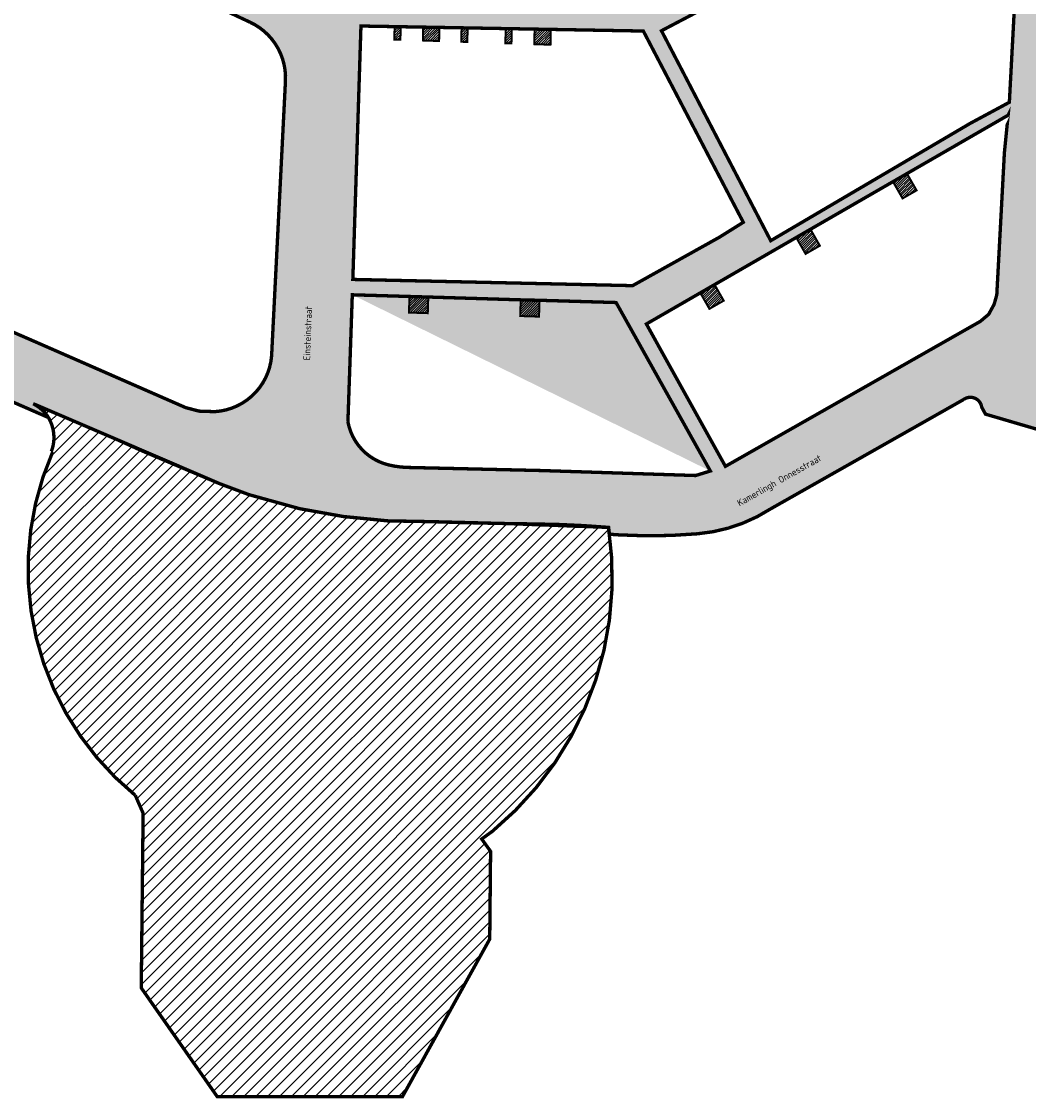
# Model space of a CAD drawing. Header units: metres. Extents: x 154159 to 155375, y 460880 to 461395.
# Tile 5 of 10: x 154533 to 154682, y 460912 to 461072. Entities that reach past the tile are written whole.
import ezdxf

# ---------------------------------------------------------------- set-up
doc = ezdxf.new("R2010")
doc.units = ezdxf.units.M
doc.header["$MEASUREMENT"] = 0
for name, color, linetype, lineweight in [('B-WE-OG-BEBOUWING_STRAATNAAM-T35', 10, 'Continuous', 18), ('N-WE-KG-GRENS-V', 251, 'Continuous', 18), ('N-WE-KG-SYSTEEMGRENS-A', 253, 'Continuous', 50)]:
    doc.layers.add(name, color=color, linetype=linetype, lineweight=lineweight)
for name, color, linetype, lineweight, true_color in [('N-WE-KG-GRENS-G', 7, 'Continuous', 50, 0x0063c7), ('N-WE-KG-SYSTEEMGRENS-2-A', 7, 'Continuous', 9, 0x0000f5), ('N-WE-KG-SYSTEEMGRENS-2-G', 7, 'Continuous', 50, 0x0000f5), ('N-WE-KG-SYSTEEMGRENS-G', 7, 'Continuous', 50, 0xeb00b0)]:
    doc.layers.add(name, color=color, linetype=linetype, lineweight=lineweight, true_color=true_color)
doc.styles.add('NLCS-ISO-M100-T25', font='NLCS-ISO.ttf')
pattern_1 = [(45, (154587.97, 461028.539), (-0.1767766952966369, 0.1767766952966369), [])]

msp = doc.modelspace()

# ---------------------------------------------------------------- hatches: boundary and pattern name
at = {"layer": 'N-WE-KG-GRENS-V'}
h = msp.add_hatch(dxfattribs=at)
h.set_pattern_fill('ANSI31', color=256, scale=2)
h.set_pattern_definition(pattern_1)
h.paths.add_polyline_path([(154588.0004788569, 461071.6161679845), (154587.97, 461069.696), (154588.87, 461069.666), (154588.9007618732, 461071.6001555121)])
h = msp.add_hatch(dxfattribs=at)
h.set_pattern_fill('ANSI31', color=256, scale=2)
h.set_pattern_definition(pattern_1)
h.paths.add_polyline_path([(154592.2505836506, 461071.540575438), (154592.219, 461069.555), (154594.618, 461069.476), (154594.649386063, 461071.4979102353)])
h = msp.add_hatch(dxfattribs=at)
h.set_pattern_fill('ANSI31', color=256, scale=2)
h.set_pattern_definition(pattern_1)
h.paths.add_polyline_path([(154597.9492008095, 461071.4392195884), (154597.916, 461069.366), (154598.815, 461069.336), (154598.8484348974, 461071.4232257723)])
h = msp.add_hatch(dxfattribs=at)
h.set_pattern_fill('ANSI31', color=256, scale=2)
h.set_pattern_definition(pattern_1)
h.paths.add_polyline_path([(154604.4970115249, 461071.3227599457), (154604.463, 461069.149), (154605.363, 461069.119), (154605.3972350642, 461071.3067485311)])
h = msp.add_hatch(dxfattribs=at)
h.set_pattern_fill('ANSI31', color=256, scale=2)
h.set_pattern_definition(pattern_1)
h.paths.add_polyline_path([(154608.76, 461069.007), (154611.16, 461068.927), (154611.195837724, 461071.2036143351), (154608.7961166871, 461071.2462958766)])
h = msp.add_hatch(dxfattribs=at)
h.set_pattern_fill('ANSI31', color=256, scale=2)
h.set_pattern_definition(pattern_1)
h.paths.add_polyline_path([(154663.456, 461046.094), (154665.539, 461047.284), (154664.11, 461049.787), (154662.032, 461048.587)])
h = msp.add_hatch(dxfattribs=at)
h.set_pattern_fill('ANSI31', color=256, scale=2)
h.set_pattern_definition(pattern_1)
h.paths.add_polyline_path([(154649.0456695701, 461037.8585785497), (154651.172, 461039.073), (154649.778, 461041.514), (154647.657, 461040.29)])
h = msp.add_hatch(dxfattribs=at)
h.set_pattern_fill('ANSI31', color=256, scale=2)
h.set_pattern_definition(pattern_1)
h.paths.add_polyline_path([(154634.765, 461029.696), (154636.892, 461030.912), (154635.533, 461033.291), (154633.412, 461032.067)])
h = msp.add_hatch(dxfattribs=at)
h.set_pattern_fill('ANSI31', color=256, scale=2)
h.set_pattern_definition(pattern_1)
h.paths.add_polyline_path([(154590.135, 461029.139), (154592.933, 461029.052), (154593.009, 461031.449), (154590.211, 461031.531)])
h = msp.add_hatch(dxfattribs=at)
h.set_pattern_fill('ANSI31', color=256, scale=2)
h.set_pattern_definition(pattern_1)
h.paths.add_polyline_path([(154606.66, 461028.626), (154609.458, 461028.539), (154609.535, 461030.964), (154606.7364911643, 461031.0302260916)])
at = {"layer": 'N-WE-KG-SYSTEEMGRENS-2-A'}
h = msp.add_hatch(dxfattribs=at)
h.set_pattern_fill('LINE', color=256, scale=10, angle=45)
h.set_pattern_definition([(45, (154533.7299427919, 460912.6539407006), (-0.8838834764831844, 0.8838834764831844), [])])
h.paths.add_polyline_path([(154561.6720203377, 460912.6539407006), (154589.1586808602, 460912.6539407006), (154602.134613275, 460936.0788808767), (154602.262, 460949.106), (154600.9411822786, 460950.9495351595), (154602.5295, 460952.0875, 0.2635175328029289), (154619.7779153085, 460997.2285755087), (154605.3000000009, 460997.7800000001), (154593.544261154, 460998.080836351, -0.05992495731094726), (154573.8779999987, 461000.0150000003), (154566.3950000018, 461002.0869999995), (154562.0349999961, 461003.7160000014), (154546.7209999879, 461010.2970000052), (154534.8088680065, 461015.4047763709, -0.3507660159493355), (154537.022562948, 461008.5049751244), (154537.2094408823, 461008.4337245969, 0.3365654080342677), (154549.4940000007, 460957.4169999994), (154550.6494540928, 460954.7630585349), (154550.3704017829, 460928.8283026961)])
at = {"layer": 'N-WE-KG-SYSTEEMGRENS-A'}
h = msp.add_hatch(color=256, dxfattribs=at)
h.dxf.hatch_style = 1
h.paths.add_polyline_path([(154622.576, 461159.35), (154574.567, 461153.843), (154574.012, 461157.871), (154571.373, 461185.258), (154568.9837534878, 461206.7698718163, -0.2711783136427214), (154573.139, 461215.687), (154574.911, 461216.639), (154576.6719569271, 461217.3144577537), (154577.3837617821, 461217.452086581), (154576.7584144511, 461220.7016147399), (154573.812, 461220.095), (154548.9457662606, 461214.911460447), (154549.6136428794, 461211.7095813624), (154550.736, 461211.926), (154553.239, 461211.887), (154554.658, 461211.432), (154556.17, 461210.231), (154557.084, 461209.102), (154557.468, 461208.19), (154558.532, 461206.397), (154559.3857503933, 461203.3861553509), (154560.1718660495, 461196.0383396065), (154560.669, 461189.549), (154564.4104154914, 461154.3114369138), (154566.9565891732, 461129.5674726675), (154567.5587970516, 461123.4376027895), (154568.914, 461109.672), (154558.017, 461102.758), (154537.218, 461136.039), (154536.2841631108, 461137.4192421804), (154521.769, 461160.967), (154518.0414097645, 461167.2158728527), (154513.0616231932, 461175.2607504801), (154508.936, 461181.651), (154508.2128142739, 461182.6595050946), (154507.605, 461182.88), (154506.2756870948, 461185.0809480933, -0.06103630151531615), (154502.5033096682, 461193.2332418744, -0.4148741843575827), (154507.9853859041, 461203.3914156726), (154507.3103225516, 461206.8249247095), (154505.617, 461206.492), (154503.946, 461206.0395), (154502.1681801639, 461205.5471219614), (154501.233, 461205.198), (154482.632, 461202.9), (154480.3416971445, 461203.3641251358), (154478.747, 461203.784), (154476.8047556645, 461199.0934799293), (154476.918, 461199.05), (154478.008, 461198.424), (154480.353, 461196.497), (154485.2360369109, 461188.8925997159), (154499.324950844, 461166.0654747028), (154511.3864012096, 461146.5359220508), (154518.1344342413, 461136.2400318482), (154530.8849999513, 461115.51800008, -0.2212520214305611), (154531.0650170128, 461109.7432865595, -0.05531988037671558), (154530.308, 461108.407, -0.354652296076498), (154522.258, 461106.623), (154521.458, 461106.867), (154500.871, 461116.552), (154500.078, 461116.88), (154484.713, 461124.236), (154463.863, 461134.212), (154420.165, 461154.898), (154397.645, 461165.723), (154395.455, 461166.684), (154392.253, 461168.62, -0.2824878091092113), (154390.1765841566, 461175.0059130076), (154409.82, 461221.438), (154410.394, 461222.643), (154411.248, 461223.816), (154412.213, 461224.544), (154413.33, 461224.937), (154414.608, 461225.192), (154415.81, 461225.199), (154417.023, 461224.924), (154419.1085558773, 461229.6890117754), (154400.165569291, 461237.9289183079), (154397.8700000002, 461232.8199999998), (154398.665, 461232.049), (154399.06, 461231.461), (154399.342, 461230.779), (154399.505, 461229.952), (154399.364, 461228.703), (154398.87, 461226.641), (154397.6410596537, 461223.7464223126), (154391.3386703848, 461208.9761422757), (154386.459, 461197.718), (154382.327, 461188.437), (154379.851002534, 461182.9372072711), (154378.1956245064, 461179.2418441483, 0.3799013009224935), (154386.302, 461157.636), (154394.65, 461153.645), (154413.098, 461144.87), (154437.524, 461133.287), (154440.64, 461131.726), (154452.177, 461125.981), (154453.7879999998, 461125.1720000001, -0.04268526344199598), (154456.012, 461123.605, -0.1980463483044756), (154457.7091165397, 461119.6671682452, -0.06460746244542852), (154456.8959225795, 461115.2592663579), (154436.988, 461062.006), (154438.8508859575, 461055.1451039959), (154441.596652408, 461056.0883937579, -0.2342012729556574), (154445.9156719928, 461055.5059543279), (154446.6766981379, 461054.7662197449, 0.03600803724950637), (154449.318551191, 461052.2873510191), (154450.7530443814, 461051.2021566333), (154451.312940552, 461050.8785802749), (154452.8054012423, 461050.2089394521), (154502.1555620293, 461028.5540121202), (154505.5833455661, 461027.0767877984), (154536.5545386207, 461013.5614242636, 0.1366934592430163), (154534.3167948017, 461015.6071693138), (154546.7209999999, 461010.2970000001), (154550.632999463, 461008.5420002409), (154562.0349999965, 461003.7160000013), (154566.3949999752, 461002.0870000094), (154573.878, 461000.015, 0.05952406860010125), (154593.6, 460998.082, 0.005403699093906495), (154609.2539999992, 460997.733, -0.01774286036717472), (154619.4879999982, 460997.252), (154619.790312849, 460997.226451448), (154619.9207131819, 460996.2144943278), (154621.3378623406, 460996.1190587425, 0.03622299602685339), (154633.012, 460996.2822096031, 0.1231570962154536), (154643.8636973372, 460999.9855318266), (154672.5226153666, 461016.2248181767, -0.5064531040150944), (154675.1344143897, 461015.4065058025), (154675.2284557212, 461015.0520858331), (154675.7743941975, 461014.052945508), (154684.6951672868, 461011.4357398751), (154687.6071688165, 461023.0128811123), (154695.565928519, 461044.8277714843), (154698.0532105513, 461082.624624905), (154693.2248445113, 461112.0202233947), (154693.1329617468, 461128.7329815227), (154694.8680876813, 461159.928093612), (154704.6935663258, 461196.0217189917), (154706.709, 461209.206), (154710.7421959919, 461236.5370520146), (154726.1929533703, 461235.5194022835), (154746.4888086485, 461236.7899583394), (154757.3450000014, 461247.0970000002), (154739.0619999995, 461255.4439999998), (154735.8638078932, 461259.8944446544), (154731.8634659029, 461257.276138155), (154725.9679784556, 461253.766006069), (154725.208743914, 461253.3848234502), (154722.5453081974, 461252.074797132), (154723.4721589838, 461250.1904015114, -0.05737714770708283), (154711.7682870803, 461245.9405466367), (154710.8099066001, 461245.5634314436), (154711.176, 461246.362), (154712.679, 461248.442), (154714.764, 461250.021), (154691.6604463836, 461243.8886844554), (154692.3524956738, 461240.4222378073), (154693.919, 461240.643), (154695.353, 461240.229), (154697.365, 461238.944), (154698.227, 461237.466), (154698.429, 461234.904), (154697.614, 461210.079), (154696.757, 461204.559), (154695.101, 461198.157), (154692.079, 461187.695), (154688.317, 461185.861), (154679.541, 461182.271), (154671.076, 461178.638), (154655.2990550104, 461171.9998900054), (154629.254, 461160.727), (154627.495, 461160.056)])
h.paths.add_polyline_path([(154673.482, 461176.861), (154691.221, 461184.336), (154689.474, 461178.922), (154685.659, 461165.941), (154684.708, 461160.815), (154684.11, 461155.63), (154683.9615145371, 461152.529083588), (154683.367, 461142.605), (154672.878, 461137.961), (154649.263, 461126.79), (154634.99, 461160.347), (154640.792, 461162.829), (154643.522, 461163.997), (154656.337, 461169.497), (154658.541456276, 461170.4459414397), (154671.274, 461175.9129455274)], flags=16)
h.paths.add_polyline_path([(154622.128, 461117.907), (154578.754, 461113.772), (154574.7687861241, 461151.6283597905), (154585.588, 461152.837), (154588.172, 461153.128), (154603.5740420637, 461154.8666289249), (154605.97, 461155.137), (154626.689, 461157.491), (154629.337, 461158.152), (154632.564, 461159.393), (154645.853, 461129.225)], flags=16)
h.paths.add_polyline_path([(154671.236, 461134.631), (154683.286, 461140.299), (154681.821, 461101.733), (154648.022, 461084.154), (154632.251, 461116.283), (154639.5840047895, 461119.6855373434), (154641.75, 461120.72), (154654.225, 461126.619), (154656.547, 461127.565), (154656.488, 461127.69), (154669.0638884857, 461133.6089475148)], flags=16)
h.paths.add_polyline_path([(154619.553, 461073.712), (154582.983, 461074.435), (154582.9830013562, 461074.4357063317), (154582.944, 461074.829), (154579.1524499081, 461111.1570473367), (154589.892, 461112.287), (154592.5799123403, 461112.5697862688), (154607.7931170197, 461114.1726667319), (154610.4790221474, 461114.4581983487), (154629.901, 461116.349), (154644.282, 461086.23)], flags=16)
h.paths.add_polyline_path([(154666.5906081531, 461091.5239473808), (154681.636, 461099.455), (154681.6308875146, 461099.452304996), (154681.189, 461093.317), (154680.2385554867, 461077.6891238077), (154679.319, 461060.378), (154673.463, 461057.22), (154643.874, 461039.816), (154627.645, 461071.002), (154635.1, 461074.92), (154637.308, 461076.095), (154649.6039532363, 461082.5731916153), (154652.0816663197, 461083.8787354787), (154664.377, 461090.361)], flags=16)
h.paths.add_polyline_path([(154581.801, 461034.063), (154583.006, 461071.705), (154624.949, 461070.959), (154639.799, 461042.549), (154636.265, 461040.34), (154623.361, 461033.14)], flags=16)
h.paths.add_polyline_path([(154581.069, 461012.906), (154581.7220116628, 461031.7799996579), (154581.722, 461031.78), (154590.211, 461031.531), (154593.009, 461031.449), (154606.7364911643, 461031.0302260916), (154609.535, 461030.964), (154620.905, 461030.631), (154634.9031935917, 461005.608244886), (154632.717, 461004.935), (154609.692, 461005.678), (154590.024, 461006.134, -0.05709303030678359), (154587.053, 461006.527, -0.2939314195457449)], flags=16)
h.paths.add_polyline_path([(154664.1108435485, 461049.7862741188), (154679.136, 461058.459), (154679.137, 461058.461), (154678.579, 461052.874), (154677.451, 461031.774), (154677.059, 461030.373), (154676.248, 461028.881), (154675.011, 461027.837), (154637.143, 461006.298), (154625.402, 461027.443), (154633.412222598, 461032.0666100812), (154635.5330855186, 461033.2908502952), (154647.6573348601, 461040.2894136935), (154649.778, 461041.514), (154662.032, 461048.587)], flags=16)
h.paths.add_polyline_path([(154453.4480000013, 461066.5400000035), (154470.3389999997, 461110.7669999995, -0.386860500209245), (154478.756, 461113.419), (154566.5383321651, 461072.2674401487, -0.3056902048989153), (154571.792, 461063.549), (154569.7328510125, 461022.6985173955, -0.372916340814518), (154561.317, 461014.424), (154558.959, 461014.499), (154556.9629999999, 461015.025), (154535.62150081, 461024.3681071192), (154517.3981643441, 461032.3085053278), (154486.2816819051, 461045.9700423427), (154472.0223494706, 461052.2134245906), (154468.529, 461053.743), (154459.998, 461057.048), (154457.446, 461058.295), (154455.1329999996, 461059.9280000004, -0.3158779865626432)], flags=16)
h = msp.add_hatch(color=256, dxfattribs=at)
h.dxf.hatch_style = 1
h.paths.add_polyline_path([(154581.722, 461031.78), (154590.211, 461031.531), (154593.009, 461031.449), (154606.7364911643, 461031.0302260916), (154609.535, 461030.964), (154620.905, 461030.631), (154634.9031935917, 461005.608244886)])

# ---------------------------------------------------------------- linework, layer by layer
at = {"layer": 'N-WE-KG-GRENS-G', "const_width": 0.3, "flags": 128}
for points in [[(154588.0004788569, 461071.6161679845), (154587.97, 461069.696), (154588.87, 461069.666), (154588.9007618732, 461071.6001555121)], [(154592.2505836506, 461071.540575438), (154592.219, 461069.555), (154594.618, 461069.476), (154594.649386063, 461071.4979102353)], [(154597.916, 461069.366), (154597.9492008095, 461071.4392195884), (154598.8484348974, 461071.4232257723), (154598.815, 461069.336)], [(154604.463, 461069.149), (154604.4970115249, 461071.3227599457), (154605.3972350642, 461071.3067485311), (154605.363, 461069.119)], [(154611.16, 461068.927), (154608.76, 461069.007), (154608.7961166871, 461071.2462958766), (154611.195837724, 461071.2036143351)], [(154665.539, 461047.284), (154663.456, 461046.094), (154662.032, 461048.587), (154664.11, 461049.787)], [(154651.172, 461039.073), (154649.0456695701, 461037.8585785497), (154647.657, 461040.29), (154649.778, 461041.514)], [(154636.892, 461030.912), (154634.765, 461029.696), (154633.412, 461032.067), (154635.533, 461033.291)], [(154592.933, 461029.052), (154590.135, 461029.139), (154590.211, 461031.531), (154593.009, 461031.449)], [(154609.458, 461028.539), (154606.66, 461028.626), (154606.7364911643, 461031.0302260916), (154609.535, 461030.964)]]:
    msp.add_lwpolyline(points, close=True, dxfattribs=at)
at = {"layer": 'N-WE-KG-SYSTEEMGRENS-2-G', "const_width": 0.5, "flags": 128}
msp.add_lwpolyline([(154589.1586808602, 460912.6539407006), (154561.6720203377, 460912.6539407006), (154550.3704017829, 460928.8283026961), (154550.6494540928, 460954.7630585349), (154549.4940000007, 460957.4169999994, -0.3365654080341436), (154537.2094408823, 461008.4337245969), (154537.022562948, 461008.5049751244, 0.3507660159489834), (154534.8088680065, 461015.4047763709), (154546.7209999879, 461010.2970000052), (154562.0349999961, 461003.7160000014), (154566.3950000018, 461002.0869999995), (154573.8779999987, 461000.0150000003, 0.05992495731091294), (154593.544261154, 460998.080836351), (154605.3000000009, 460997.7800000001), (154619.7779153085, 460997.2285755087, -0.2635175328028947), (154602.5295, 460952.0875), (154600.9411822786, 460950.9495351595), (154602.262, 460949.106), (154602.134613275, 460936.0788808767)], format="xyb", close=True, dxfattribs=at)
at = {"layer": 'N-WE-KG-SYSTEEMGRENS-G', "const_width": 0.5, "flags": 128}
msp.add_lwpolyline([(154453.4480000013, 461066.5400000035), (154470.3389999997, 461110.7669999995, -0.3868605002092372), (154478.756, 461113.419), (154566.5383321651, 461072.2674401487, -0.3056902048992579), (154571.792, 461063.549), (154569.7328510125, 461022.6985173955, -0.3729163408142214), (154561.317, 461014.424), (154558.959, 461014.499), (154556.9629999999, 461015.025), (154535.62150081, 461024.3681071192), (154517.3981643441, 461032.3085053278), (154486.2816819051, 461045.9700423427), (154472.0223494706, 461052.2134245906), (154468.529, 461053.743), (154459.998, 461057.048), (154457.446, 461058.295), (154455.1329999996, 461059.9280000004, -0.3158779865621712), (154453.448, 461066.54)], format="xyb", close=True, dxfattribs=at)
for points in [[(154681.636, 461099.455), (154666.5906081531, 461091.5239473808), (154664.377, 461090.361), (154652.0816663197, 461083.8787354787), (154649.6039532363, 461082.5731916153), (154637.308, 461076.095), (154635.1, 461074.92), (154627.645, 461071.002), (154643.874, 461039.816), (154673.463, 461057.22), (154679.319, 461060.378), (154680.2385554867, 461077.6891238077), (154681.189, 461093.317), (154681.6308875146, 461099.452304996)], [(154583.006, 461071.705), (154583.006, 461071.705), (154583.006, 461071.705), (154581.801, 461034.063), (154623.361, 461033.14), (154636.265, 461040.34), (154639.799, 461042.549), (154624.949, 461070.959), (154583.006, 461071.705), (154583.006, 461071.705)], [(154679.136, 461058.459), (154664.1108435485, 461049.7862741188), (154662.032, 461048.587), (154649.778, 461041.514), (154647.6573348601, 461040.2894136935), (154635.5330855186, 461033.2908502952), (154633.412222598, 461032.0666100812), (154625.402, 461027.443), (154637.143, 461006.298), (154675.011, 461027.837), (154676.248, 461028.881), (154677.059, 461030.373), (154677.451, 461031.774), (154678.579, 461052.874), (154679.137, 461058.461)]]:
    msp.add_lwpolyline(points, close=True, dxfattribs=at)
msp.add_lwpolyline([(154698.0532105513, 461082.624624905), (154695.565928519, 461044.8277714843), (154687.6071688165, 461023.0128811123), (154684.6951672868, 461011.4357398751), (154675.7743941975, 461014.052945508), (154675.2284557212, 461015.0520858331), (154675.1344143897, 461015.4065058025, 0.50645310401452), (154672.5226153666, 461016.2248181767), (154643.8636973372, 460999.9855318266, -0.1231570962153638), (154633.012, 460996.2822096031, -0.03622299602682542), (154621.3378623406, 460996.1190587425), (154619.9207131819, 460996.2144943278), (154619.790312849, 460997.226451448), (154619.4879999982, 460997.252, 0.01774286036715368), (154609.2539999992, 460997.733, -0.00540369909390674), (154593.6, 460998.082, -0.05952406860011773), (154573.878, 461000.015), (154566.3949999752, 461002.0870000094), (154562.0349999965, 461003.7160000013), (154550.632999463, 461008.5420002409), (154546.7209999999, 461010.2970000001), (154534.3167948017, 461015.6071693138, -0.1366934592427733), (154536.5545386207, 461013.5614242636), (154505.5833455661, 461027.0767877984)], format="xyb", dxfattribs=at)
at = {"layer": 'N-WE-KG-SYSTEEMGRENS-G', "flags": 128}
msp.add_lwpolyline([(154581.7220116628, 461031.7799996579, 0.5, 0.5, 0), (154581.069, 461012.906, 0.5, 0.5, 0.2939314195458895), (154587.053, 461006.527, 0.5, 0.5, 0.05709303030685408), (154590.024, 461006.134, 0.5, 0.5, 0), (154609.692, 461005.678, 0.5, 0.5, 0), (154632.717, 461004.935, 0.5, 0.5, 0), (154634.9031935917, 461005.608244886, 0.5, 0.5, 0), (154620.905, 461030.631, 0.5, 0.5, 0), (154609.535, 461030.964, 0.5, 0.5, 0), (154606.7364911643, 461031.0302260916, 0.5, 0.5, 0), (154593.009, 461031.449, 0.5, 0.5, 0), (154590.211, 461031.531, 0.5, 0.5, 0), (154581.722, 461031.78, 0.5, 0.5, 0)], format="xyseb", close=True, dxfattribs=at)

# ---------------------------------------------------------------- texts
at = {"layer": 'B-WE-OG-BEBOUWING_STRAATNAAM-T35', "char_height": 1, "attachment_point": 5, "style": 'NLCS-ISO-M100-T25'}
for s, insert, rotation in [('Einsteinstraat', (154575.0987378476, 461026.0672461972), 87.9), ('Kamerlingh Onnesstraat', (154645.198, 461004.078), 29.299999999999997)]:
    msp.add_mtext(s, dxfattribs=dict(at, insert=insert, rotation=rotation))

doc.saveas('drawing.dxf')
